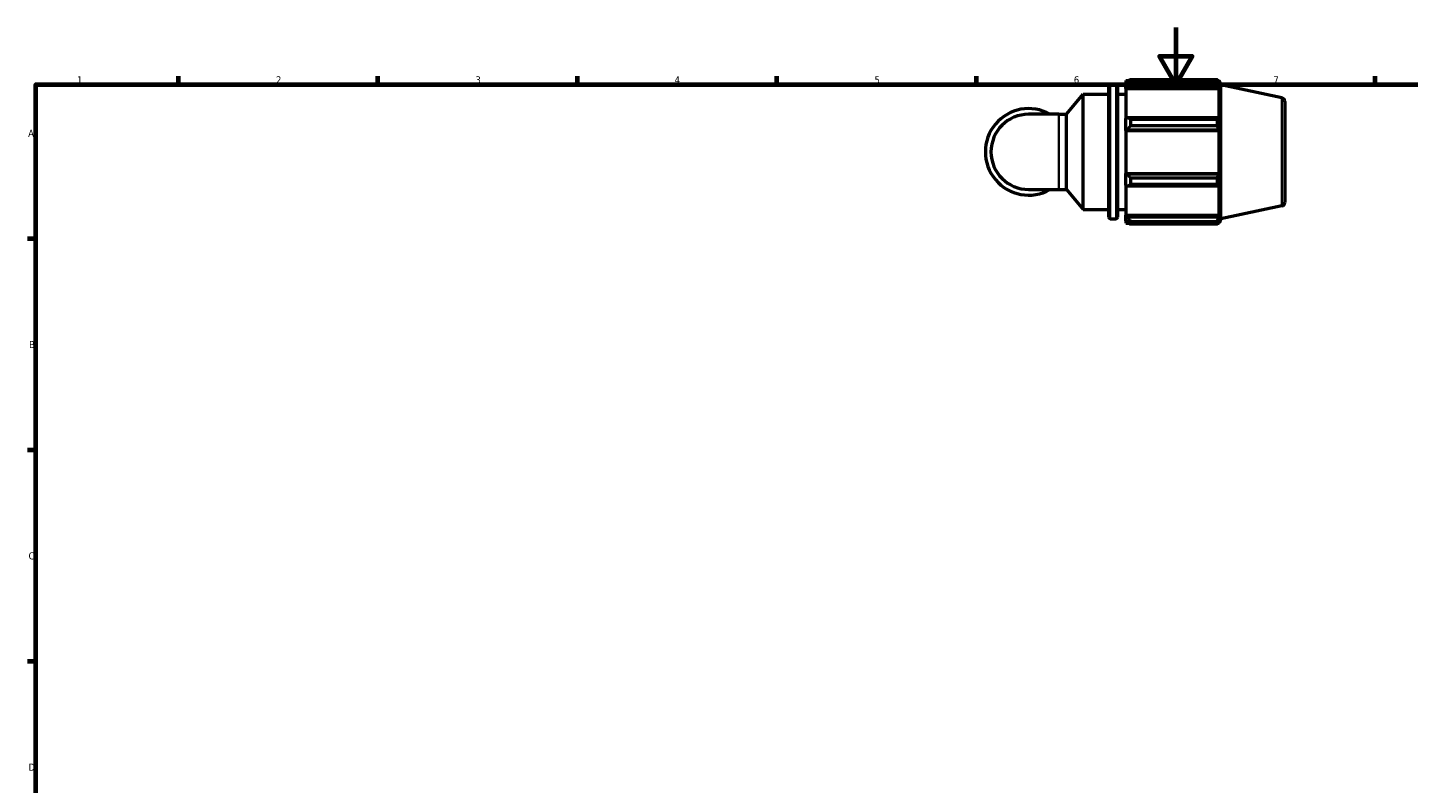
# Model space of a CAD drawing. Header units: millimetres. Extents: x 0 to 931, y 0 to 900.
# Tile 2 of 5: x 17 to 502, y 328 to 594. Entities that reach past the tile are written whole.
import ezdxf

# ---------------------------------------------------------------- set-up
doc = ezdxf.new("R2010")
doc.units = ezdxf.units.MM
for name, color, linetype, lineweight in [('Border (ISO)', 7, 'Continuous', 70), ('Visible (ISO)', 7, 'Continuous', 50), ('Visible Narrow (ISO)', 7, 'Continuous', 35)]:
    doc.layers.add(name, color=color, linetype=linetype, lineweight=lineweight)
doc.styles.add('Note Text (ISO)', font='tahoma.ttf')

# ---------------------------------------------------------------- blocks, each defined once
blk = doc.blocks.new('Borders Default Border')
at = {"layer": 'Border (ISO)'}
for p, q in [((70.08, 574), (70.08, 576.9)), ((140.17, 574), (140.17, 576.9)), ((210.25, 574), (210.25, 576.9)), ((280.33, 574), (280.33, 576.9)), ((350.42, 574), (350.42, 576.9)), ((490.58, 574), (490.58, 576.9)), ((20, 519.75), (17.1, 519.75)), ((20, 445.5), (17.1, 445.5)), ((20, 371.25), (17.1, 371.25))]:
    blk.add_line(p, q, dxfattribs=at)
at = {"layer": 'Border (ISO)', "flags": 128}
for points in [[(420.5, 594), (420.5, 574), (414.73, 584), (426.27, 584), (420.5, 574)], [(20, 20), (20, 574), (821, 574), (821, 20), (20, 20)]]:
    blk.add_lwpolyline(points, dxfattribs=at)
at = {"layer": 'Border (ISO)', "color": 232, "true_color": 0xca0064, "char_height": 2.5, "attachment_point": 7, "style": 'Note Text (ISO)'}
for s, insert in [('1', (34.48, 574.4)), ('2', (104.37, 574.4)), ('3', (174.43, 574.35)), ('4', (244.42, 574.4)), ('5', (314.64, 574.35)), ('6', (384.66, 574.35)), ('7', (454.77, 574.4)), ('A', (17.29, 555.62)), ('B', (17.59, 481.37)), ('C', (17.43, 407.08)), ('D', (17.43, 332.88))]:
    blk.add_mtext(s, dxfattribs=dict(at, insert=insert))

msp = doc.modelspace()

# ---------------------------------------------------------------- linework, layer by layer
at = {"layer": 'Visible (ISO)'}
for p, q in [((396.972, 527.351), (396.972, 573.331)), ((397.472, 573.831), (399.472, 573.831)), ((399.972, 573.331), (399.972, 527.351)), ((402.972, 575.451), (402.972, 574.546)), ((402.972, 575.451), (404.121, 575.451)), ((403.512, 575.061), (402.972, 574.546)), ((402.972, 572.853), (402.972, 574.546)), ((402.972, 572.853), (403.512, 573.332)), ((402.972, 572.613), (402.972, 572.853)), ((402.972, 572.613), (402.972, 562.06)), ((402.972, 572.613), (435.759, 572.613)), ((403.512, 573.332), (435.496, 573.332)), ((404.592, 575.746), (404.592, 574.769)), ((404.592, 575.746), (435.145, 575.746)), ((435.145, 574.769), (404.592, 574.769)), ((435.145, 574.769), (435.145, 575.746)), ((435.298, 575.451), (435.759, 575.451)), ((435.759, 574.288), (435.496, 575.061)), ((435.496, 573.332), (435.759, 572.613)), ((435.759, 574.288), (435.759, 575.451)), ((436.272, 573.873), (435.759, 575.451)), ((435.759, 561.935), (435.759, 572.613)), ((436.272, 526.808), (436.272, 573.873)), ((457.782, 569.301), (436.272, 573.873)), ((382.074, 563.561), (387.972, 570.591)), ((387.972, 530.091), (387.972, 570.591)), ((387.972, 570.591), (396.972, 570.591)), ((399.972, 570.591), (402.972, 570.591)), ((458.772, 568.078), (458.772, 532.603)), ((379.348, 563.561), (368.772, 563.561)), ((379.348, 563.561), (382.074, 563.561)), ((382.074, 537.12), (382.074, 563.561)), ((403.512, 562.309), (402.972, 562.06)), ((402.972, 557.973), (402.972, 562.06)), ((402.972, 557.973), (403.512, 558.135)), ((402.972, 557.891), (402.972, 557.973)), ((402.972, 557.891), (402.972, 542.79)), ((402.972, 557.891), (435.759, 557.891)), ((435.496, 562.309), (403.512, 562.309)), ((403.512, 558.135), (435.496, 558.135)), ((404.592, 561.84), (404.592, 559.483)), ((404.592, 561.84), (435.145, 561.84)), ((435.145, 559.483), (404.592, 559.483)), ((435.145, 559.483), (435.145, 561.84)), ((435.759, 561.935), (435.496, 562.309)), ((435.496, 558.135), (435.759, 557.891)), ((435.759, 542.79), (435.759, 557.891)), ((402.972, 542.709), (402.972, 542.79)), ((402.972, 542.79), (435.759, 542.79)), ((402.972, 538.621), (402.972, 542.709)), ((403.512, 542.546), (402.972, 542.709)), ((402.972, 538.621), (403.512, 538.372)), ((402.972, 538.621), (402.972, 528.068)), ((435.496, 542.546), (403.512, 542.546)), ((404.592, 541.198), (404.592, 538.841)), ((404.592, 541.198), (435.145, 541.198)), ((435.145, 538.841), (404.592, 538.841)), ((435.145, 538.841), (435.145, 541.198)), ((435.759, 542.79), (435.496, 542.546)), ((435.496, 538.372), (435.759, 538.746)), ((435.759, 528.068), (435.759, 538.746)), ((368.772, 537.12), (379.348, 537.12)), ((379.348, 537.12), (382.074, 537.12)), ((382.074, 537.12), (387.972, 530.091)), ((403.512, 538.372), (435.496, 538.372)), ((387.972, 530.091), (396.972, 530.091)), ((399.972, 530.091), (402.972, 530.091)), ((457.782, 531.38), (436.272, 526.808)), ((397.472, 526.851), (399.472, 526.851)), ((402.972, 527.828), (402.972, 528.068)), ((402.972, 528.068), (435.759, 528.068)), ((402.972, 526.135), (402.972, 527.828)), ((403.512, 527.349), (402.972, 527.828)), ((402.972, 526.135), (403.512, 525.62)), ((402.972, 526.135), (402.972, 525.231)), ((402.972, 525.231), (404.121, 525.231)), ((435.496, 527.349), (403.512, 527.349)), ((404.592, 525.912), (404.592, 524.936)), ((404.592, 525.912), (435.145, 525.912)), ((435.145, 524.936), (404.592, 524.936)), ((435.145, 524.936), (435.145, 525.912)), ((435.298, 525.231), (435.759, 525.231)), ((435.759, 528.068), (435.496, 527.349)), ((435.496, 525.62), (435.759, 526.393)), ((436.272, 526.808), (435.759, 525.231)), ((435.759, 525.231), (435.759, 526.393))]:
    msp.add_line(p, q, dxfattribs=at)
for centre, radius, start, end in [((397.472, 573.331), 0.5, 90, 180), ((399.472, 573.331), 0.5, 0, 90), ((457.522, 568.078), 1.25, 0, 78), ((368.772, 550.341), 15.204, 60.40815, 299.59185), ((368.772, 550.341), 13.22, 90, 270), ((457.522, 532.603), 1.25, 282, 0), ((397.472, 527.351), 0.5, 180, 270), ((399.472, 527.351), 0.5, 270, 0)]:
    msp.add_arc(centre, radius, start, end, dxfattribs=at)
for points, weights in [([(404.592, 575.746), (404.03, 575.396), (403.512, 575.061)], [1.01919410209, 1.01351358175, 1.0070419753]), ([(403.512, 573.332), (404.03, 574.036), (404.592, 574.769)], [1.0070419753, 1.01351358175, 1.01919410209]), ([(435.145, 575.746), (435.328, 575.396), (435.496, 575.061)], [1, 1.0014548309, 1.00209307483]), ([(435.496, 573.332), (435.328, 574.036), (435.145, 574.769)], [1.00209307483, 1.0014548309, 1]), ([(404.592, 561.84), (404.03, 562.079), (403.512, 562.309)], [1.01919410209, 1.01351358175, 1.0070419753]), ([(403.512, 558.135), (404.03, 558.795), (404.592, 559.483)], [1.0070419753, 1.01351358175, 1.01919410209]), ([(435.145, 561.84), (435.328, 562.079), (435.496, 562.309)], [1, 1.0014548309, 1.00209307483]), ([(435.496, 558.135), (435.328, 558.795), (435.145, 559.483)], [1.00209307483, 1.0014548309, 1]), ([(404.592, 541.198), (404.03, 541.886), (403.512, 542.546)], [1.01919410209, 1.01351358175, 1.0070419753]), ([(403.512, 538.372), (404.03, 538.602), (404.592, 538.841)], [1.0070419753, 1.01351358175, 1.01919410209]), ([(435.145, 541.198), (435.328, 541.886), (435.496, 542.546)], [1, 1.0014548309, 1.00209307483]), ([(435.496, 538.372), (435.328, 538.602), (435.145, 538.841)], [1.00209307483, 1.0014548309, 1]), ([(404.592, 525.912), (404.03, 526.645), (403.512, 527.349)], [1.01919410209, 1.01351358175, 1.0070419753]), ([(403.512, 525.62), (404.03, 525.285), (404.592, 524.936)], [1.0070419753, 1.01351358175, 1.01919410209]), ([(435.145, 525.912), (435.328, 526.645), (435.496, 527.349)], [1, 1.0014548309, 1.00209307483]), ([(435.496, 525.62), (435.328, 525.285), (435.145, 524.936)], [1.00209307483, 1.0014548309, 1])]:
    msp.add_rational_spline(points, weights, degree=2, dxfattribs=at)
at = {"layer": 'Visible Narrow (ISO)'}
for p, q in [((397.472, 573.541), (397.472, 527.14)), ((399.472, 527.14), (399.472, 573.541)), ((457.782, 531.614), (457.782, 569.068)), ((379.348, 537.283), (379.348, 563.398))]:
    msp.add_line(p, q, dxfattribs=at)

# ---------------------------------------------------------------- block references
msp.add_blockref('Borders Default Border', (0, 0))

doc.saveas('drawing.dxf')
